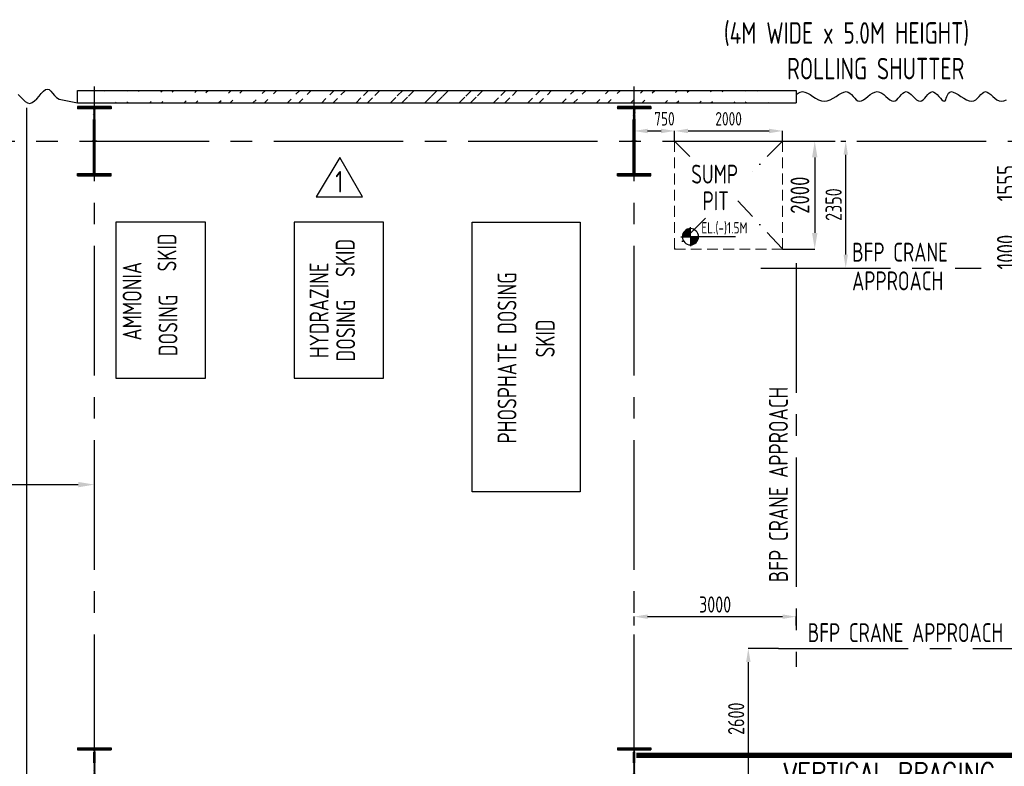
# Model space of a CAD drawing. Extents: x -7650383 to 4934791, y -114316 to 1826789.
# Tile 54 of 256: x 208007 to 226249, y 289374 to 303207. Entities that reach past the tile are written whole.
import ezdxf
from ezdxf.enums import TextEntityAlignment as Align

# ---------------------------------------------------------------- set-up
doc = ezdxf.new("R2010")
doc.units = 0
doc.header["$LTSCALE"] = 800
doc.header["$MEASUREMENT"] = 0
for name, pattern in [('CENTER', [2, 1.25, -0.25, 0.25, -0.25]), ('CENTER2', [1.125, 0.75, -0.125, 0.125, -0.125]), ('DASHDOT', [1, 0.5, -0.25, 0, -0.25]), ('HIDDEN', [0.375, 0.25, -0.125])]:
    doc.linetypes.add(name, pattern=pattern)
doc.layers.get('0').update_dxf_attribs({"linetype": 'CONTINUOUS'})
for name, color, linetype in [('0-7-COL', 2, 'CENTER'), ('CENTER', 2, 'CENTER'), ('COL', 1, 'CENTER'), ('DIM', 4, 'CONTINUOUS'), ('GRID', 8, 'CENTER'), ('HANGERS', 1, 'CONTINUOUS'), ('HATCH', 9, 'CONTINUOUS'), ('PIPE', 1, 'CONTINUOUS'), ('ROAD', 40, 'CONTINUOUS'), ('STR', 2, 'CONTINUOUS'), ('T', 3, 'CONTINUOUS'), ('TEXT', 3, 'CONTINUOUS'), ('WALL', 6, 'CONTINUOUS')]:
    doc.layers.add(name, color=color, linetype=linetype)
doc.layers.add('EQP0', color=8, linetype='HIDDEN', lineweight=9)
doc.styles.add('ROMANS', font='ISO9.shx', dxfattribs={"width": 0.8})
doc.styles.add('S1', font='SIMPLEX.SHX', dxfattribs={"height": 200})
doc.styles.add('S3', font='ROMANS1.SHX', dxfattribs={"width": 0.8})
doc.styles.get("Standard").update_dxf_attribs({"font": 'ISO9'})
doc.dimstyles.new('STANDARD$0', dxfattribs={"dimtxt": 250, "dimasz": 200, "dimexe": 0, "dimexo": 0, "dimgap": 100, "dimtad": 1, "dimdec": 0, "dimzin": 0, "dimdsep": 46, "dimtxsty": 'S1', "dimcen": 0, "dimadec": 0, "dimazin": 0, "dimtfac": 1, "dimtdec": 0, "dimtmove": 2, "dimatfit": 3, "dimfxl": 1, "dimtolj": 1, "dimtzin": 0, "dimarcsym": 0})

# ---------------------------------------------------------------- blocks, each defined once
blk = doc.blocks.new('*D285')
at = {"layer": 'DIM', "color": 9, "linetype": 'Continuous', "lineweight": -2, "transparency": 16777216}
for p, q in [((226662, 299401), (226562, 299401)), ((226562, 299101), (226562, 298701)), ((226662, 298401), (226562, 298401))]:
    blk.add_line(p, q, dxfattribs=at)
at = {"layer": 'DIM', "color": 9, "linetype": 'Continuous', "transparency": 16777216}
for points in [[(226512, 299101), (226612, 299101), (226562, 299401)], [(226512, 298701), (226612, 298701), (226562, 298401)]]:
    blk.add_solid(points, dxfattribs=at)
at = {"layer": 'DIM', "linetype": 'Continuous', "transparency": 16777216, "insert": (226287, 298901), "char_height": 350, "attachment_point": 5, "rotation": 90, "style": 'ROMANS'}
blk.add_mtext('\\A1;1000', dxfattribs=at)
blk = doc.blocks.new('*D286')
at = {"layer": 'DIM', "color": 9, "linetype": 'Continuous', "lineweight": -2, "transparency": 16777216}
for p, q in [((226326, 300956), (226562, 300956)), ((226562, 300656), (226562, 299701)), ((226662, 299401), (226562, 299401))]:
    blk.add_line(p, q, dxfattribs=at)
at = {"layer": 'DIM', "color": 9, "linetype": 'Continuous', "transparency": 16777216}
for points in [[(226512, 300656), (226612, 300656), (226562, 300956)], [(226512, 299701), (226612, 299701), (226562, 299401)]]:
    blk.add_solid(points, dxfattribs=at)
at = {"layer": 'DIM', "linetype": 'Continuous', "transparency": 16777216, "insert": (226287, 300179), "char_height": 350, "attachment_point": 5, "rotation": 90, "style": 'ROMANS'}
blk.add_mtext('\\A1;1555', dxfattribs=at)
blk = doc.blocks.new('*D311')
at = {"layer": 'DIM', "color": 9, "lineweight": -2, "transparency": 16777216}
for p, q in [((222141, 300956), (222737, 300956)), ((222737, 300656), (222737, 299256)), ((222141, 298956), (222737, 298956))]:
    blk.add_line(p, q, dxfattribs=at)
at = {"layer": 'DIM', "color": 9, "transparency": 16777216}
for points in [[(222687, 300656), (222787, 300656), (222737, 300956)], [(222687, 299256), (222787, 299256), (222737, 298956)]]:
    blk.add_solid(points, dxfattribs=at)
at = {"layer": 'DIM', "transparency": 16777216, "insert": (222462, 299956), "char_height": 350, "attachment_point": 5, "rotation": 90, "style": 'ROMANS'}
blk.add_mtext('\\A1;2000', dxfattribs=at)
blk = doc.blocks.new('*D312')
at = {"layer": 'DIM', "lineweight": -2, "transparency": 16777216}
for p, q in [((220141, 300956), (220141, 301146)), ((222141, 300956), (222141, 301146))]:
    blk.add_line(p, q, dxfattribs=at)
at = {"layer": 'DIM', "color": 4, "lineweight": -2, "transparency": 16777216}
blk.add_line((220391, 301146), (221891, 301146), dxfattribs=at)
at = {"layer": 'DIM', "color": 4, "transparency": 16777216}
for points in [[(220391, 301187), (220391, 301104), (220141, 301146)], [(221891, 301187), (221891, 301104), (222141, 301146)]]:
    blk.add_solid(points, dxfattribs=at)
at = {"layer": 'DIM', "transparency": 16777216, "insert": (221141, 301371), "char_height": 250, "attachment_point": 5, "style": 'ROMANS'}
blk.add_mtext('\\A1;2000', dxfattribs=at)
blk = doc.blocks.new('*D321')
at = {"layer": 'DIM', "lineweight": -2, "transparency": 16777216}
for p, q in [((219391, 301576), (219391, 301146)), ((220141, 300956), (220141, 301146))]:
    blk.add_line(p, q, dxfattribs=at)
at = {"layer": 'DIM', "color": 4, "lineweight": -2, "transparency": 16777216}
blk.add_line((219641, 301146), (219891, 301146), dxfattribs=at)
at = {"layer": 'DIM', "color": 4, "transparency": 16777216}
for points in [[(219641, 301187), (219641, 301104), (219391, 301146)], [(219891, 301187), (219891, 301104), (220141, 301146)]]:
    blk.add_solid(points, dxfattribs=at)
at = {"layer": 'DIM', "transparency": 16777216, "insert": (219952, 301371), "char_height": 250, "attachment_point": 5, "style": 'ROMANS'}
blk.add_mtext('\\A1;750', dxfattribs=at)
blk = doc.blocks.new('A$C14326149')
at = {"layer": 'COL'}
h = blk.add_hatch(dxfattribs=at)
h.set_pattern_fill('ANSI31', color=256, scale=100, style=0)
h.paths.add_polyline_path([(310, 640), (0, 640), (0, 600), (310, 600)])
h.paths.add_polyline_path([(0, 600), (0, 640), (-310, 640), (-310, 600)])
h.paths.add_polyline_path([(0, -640), (0, -600), (-310, -600), (-310, -640)])
h.paths.add_polyline_path([(0, -600), (0, -640), (310, -640), (310, -600)])
h.paths.add_polyline_path([(-16, 0), (0, 0), (0, 600), (-16, 600)])
h.paths.add_polyline_path([(0, 0), (16, 0), (16, 600), (0, 600)])
h.paths.add_polyline_path([(16, 0), (0, 0), (0, -600), (16, -600)])
h.paths.add_polyline_path([(-16, -600), (0, -600), (0, 0), (-16, 0)])
for p, q in [((310, 640), (-310, 640)), ((-310, 640), (-310, 600)), ((310, 600), (-310, 600)), ((-16, -600), (-16, 600)), ((16, -600), (16, 600)), ((310, 640), (310, 600)), ((-310, -600), (310, -600)), ((-310, -640), (-310, -600)), ((-310, -640), (310, -640)), ((310, -640), (310, -600))]:
    blk.add_line(p, q, dxfattribs=at)
at = {"layer": 'COL', "color": 2}
for p, q in [((0, -672), (0, 672)), ((44, 0), (-44, 0))]:
    blk.add_line(p, q, dxfattribs=at)
blk = doc.blocks.new('*D347')
at = {"layer": 'DIM', "color": 9, "linetype": 'Continuous', "lineweight": -2, "transparency": 16777216}
for p, q in [((219391, 291984), (219391, 292147)), ((219641, 292147), (222141, 292147)), ((222391, 291984), (222391, 292147))]:
    blk.add_line(p, q, dxfattribs=at)
at = {"layer": 'DIM', "color": 9, "linetype": 'Continuous', "transparency": 16777216}
for points in [[(219641, 292188), (219641, 292105), (219391, 292147)], [(222141, 292188), (222141, 292105), (222391, 292147)]]:
    blk.add_solid(points, dxfattribs=at)
at = {"layer": 'DIM', "linetype": 'Continuous', "transparency": 16777216, "insert": (220891, 292372), "char_height": 300, "attachment_point": 5, "style": 'ROMANS'}
blk.add_mtext('\\A1;3000', dxfattribs=at)
blk = doc.blocks.new('*D348')
at = {"layer": 'DIM', "color": 9, "linetype": 'Continuous', "lineweight": -2, "transparency": 16777216}
for p, q in [((223218, 300956), (223311, 300956)), ((223311, 298856), (223311, 300706)), ((223218, 298606), (223311, 298606))]:
    blk.add_line(p, q, dxfattribs=at)
at = {"layer": 'DIM', "color": 9, "linetype": 'Continuous', "transparency": 16777216}
for points in [[(223269, 300706), (223352, 300706), (223311, 300956)], [(223269, 298856), (223352, 298856), (223311, 298606)]]:
    blk.add_solid(points, dxfattribs=at)
at = {"layer": 'DIM', "linetype": 'Continuous', "transparency": 16777216, "insert": (223086, 299781), "char_height": 300, "attachment_point": 5, "rotation": 90, "style": 'ROMANS'}
blk.add_mtext('\\A1;2350', dxfattribs=at)
blk = doc.blocks.new('*D349')
at = {"layer": 'DIM', "color": 9, "linetype": 'Continuous', "lineweight": -2, "transparency": 16777216}
for p, q in [((222068, 291556), (221506, 291556)), ((221506, 291306), (221506, 289206)), ((221490, 288956), (221506, 288956))]:
    blk.add_line(p, q, dxfattribs=at)
at = {"layer": 'DIM', "color": 9, "linetype": 'Continuous', "transparency": 16777216}
for points in [[(221465, 291306), (221548, 291306), (221506, 291556)], [(221465, 289206), (221548, 289206), (221506, 288956)]]:
    blk.add_solid(points, dxfattribs=at)
at = {"layer": 'DIM', "linetype": 'Continuous', "transparency": 16777216, "insert": (221281, 290256), "char_height": 300, "attachment_point": 5, "rotation": 90, "style": 'ROMANS'}
blk.add_mtext('\\A1;2600', dxfattribs=at)
blk = doc.blocks.new('*X52')
at = {"color": 0}
for p, q in [((36080, 29200), (36330, 29200)), ((36081, 29225), (36330, 29225)), ((36085, 29250), (36330, 29250)), ((36092, 29275), (36330, 29275)), ((36102, 29300), (36330, 29300)), ((36115, 29325), (36330, 29325)), ((36132, 29350), (36330, 29350)), ((36154, 29375), (36330, 29375)), ((36183, 29400), (36330, 29400)), ((36226, 29425), (36330, 29425))]:
    blk.add_line(p, q, dxfattribs=at)
blk = doc.blocks.new('LEVEL')
for p, q in [((-295, 0), (0, 0)), ((0, 0), (0, 294)), ((1393, 0), (0, 0)), ((0, 0), (0, -290))]:
    blk.add_line(p, q)
for start, end in [(90, 180), (180, 270), (0, 90), (270, 0)]:
    blk.add_arc((0, 0), 250, start, end)
blk.add_blockref('*X52', (-36330, -29198))
at = {"rotation": 180}
blk.add_blockref('*X52', (36330, 29198), dxfattribs=at)
at = {"flags": 4}
blk.add_attdef('LEVEL', (336, 101), '', height=250, dxfattribs=at)
blk = doc.blocks.new('*D351')
at = {"layer": 'DIM', "color": 9, "lineweight": -2, "transparency": 16777216}
for p, q in [((204691, 294593), (209091, 294593)), ((209391, 294593), (209391, 294593))]:
    blk.add_line(p, q, dxfattribs=at)
at = {"layer": 'DIM', "color": 9, "transparency": 16777216}
for points in [[(204691, 294643), (204691, 294543), (204391, 294593)], [(209091, 294643), (209091, 294543), (209391, 294593)]]:
    blk.add_solid(points, dxfattribs=at)
at = {"layer": 'DIM', "transparency": 16777216, "insert": (206891, 294868), "char_height": 350, "attachment_point": 5, "style": 'ROMANS'}
blk.add_mtext('\\A1;5000', dxfattribs=at)
blk = doc.blocks.new('A$C41E52089')
at = {"layer": 'COL'}
h = blk.add_hatch(dxfattribs=at)
h.set_pattern_fill('ANSI31', color=256, scale=100, style=0)
h.paths.add_polyline_path([(310, -720), (0, -720), (0, -760), (310, -760)])
h.paths.add_polyline_path([(0, -720), (-310, -720), (-310, -760), (0, -760)])
h.paths.add_polyline_path([(0, 0), (-13, 0), (-13, -720), (0, -720)])
h.paths.add_polyline_path([(0, 720), (-13, 720), (-13, 0), (0, 0)])
h.paths.add_polyline_path([(12, 0), (0, 0), (0, -720), (12, -720)])
h.paths.add_polyline_path([(12, 720), (0, 720), (0, 0), (12, 0)])
h.paths.add_polyline_path([(310, 760), (0, 760), (0, 720), (12, 720), (310, 720)])
h.paths.add_polyline_path([(0, 760), (-310, 760), (-310, 720), (0, 720)])
for p, q in [((-310, 760), (310, 760)), ((-310, 760), (-310, 720)), ((310, 760), (310, 720)), ((-310, 720), (310, 720)), ((-13, -720), (-13, 720)), ((12, -720), (12, 720)), ((-310, -720), (310, -720)), ((-310, -760), (-310, -720)), ((310, -760), (310, -720)), ((-310, -760), (310, -760))]:
    blk.add_line(p, q, dxfattribs=at)
at = {"layer": 'COL', "color": 2}
for p, q in [((0, -800), (0, 800)), ((123, 0), (-123, 0))]:
    blk.add_line(p, q, dxfattribs=at)

msp = doc.modelspace()

# ---------------------------------------------------------------- hatches: boundary and pattern name
at = {"layer": 'HATCH'}
h = msp.add_hatch(dxfattribs=at)
h.set_pattern_fill('ANSI32', color=256, scale=1200, style=0)
h.set_pattern_definition([(45, (185011.4, 165524.7), (-318.198, 318.198), []), (45, (185223.54, 165524.7), (-318.198, 318.198), [])])
edge = h.paths.add_edge_path()
edge.add_line((209079.8, 301896.4), (222391.2, 301896.4))
edge.add_line((209079.8, 301666.4), (222391.2, 301666.4))

# ---------------------------------------------------------------- linework, layer by layer
at = {"layer": '0-7-COL', "linetype": 'CENTER2', "ltscale": 4}
for p, q in [((222391.2, 298696.4), (222391.2, 291216.4)), ((221738.6, 298606.4), (225821.1, 298606.4)), ((222067.7, 291556.4), (227615.3, 291556.4))]:
    msp.add_line(p, q, dxfattribs=at)
at = {"layer": 'CENTER', "linetype": 'DASHDOT'}
for p, q in [((220141.2, 300956.4), (220518.1, 300579.6)), ((222141.2, 300956.4), (221574.5, 300389.8)), ((221312.8, 299852.8), (222141.2, 298956.4)), ((220714, 299529.2), (220141.2, 298956.4))]:
    msp.add_line(p, q, dxfattribs=at)
at = {"layer": 'DIM', "color": 1}
for points in [[(211447.2, 296566.4), (211447.2, 299456.4), (209791.2, 299456.4), (209791.2, 296566.4)], [(214747.2, 296566.4), (214747.2, 299456.4), (213091.2, 299456.4), (213091.2, 296566.4)], [(216391.2, 299456.4), (218391.2, 299456.4), (218391.2, 294456.4), (216391.2, 294456.4)]]:
    msp.add_lwpolyline(points, close=True, dxfattribs=at)
at = {"layer": 'EQP0'}
msp.add_lwpolyline([(220141.2, 298956.4), (222141.2, 298956.4), (222141.2, 300956.4), (220141.2, 300956.4)], close=True, dxfattribs=at)
at = {"layer": 'GRID', "linetype": 'CENTER2', "ltscale": 4}
for p, q in [((209391.2, 253416), (209391.2, 301966.7)), ((219391.2, 253416), (219391.2, 301966.7)), ((191114.6, 300956.4), (291791.7, 300956.4))]:
    msp.add_line(p, q, dxfattribs=at)
at = {"layer": 'HANGERS', "linetype": 'Continuous'}
for p, q in [((213940.6, 300655.2), (213501.6, 299924.3)), ((214358.7, 299924.3), (213940.6, 300655.2)), ((213501.6, 299924.3), (214358.7, 299924.3))]:
    msp.add_line(p, q, dxfattribs=at)
at = {"layer": 'PIPE'}
for points in [[(207978.9, 301822), (208021.1, 301776.7), (208063.9, 301731.6), (208107, 301692.7), (208150.5, 301665.8), (208194, 301656.9), (208237.6, 301669.9), (208281, 301700.7), (208323.7, 301743.3), (208365.6, 301791.6), (208406.3, 301839.7), (208445.6, 301881.6), (208483, 301911.1), (208518.4, 301922.3), (208551.6, 301911.3), (208584.1, 301882.9), (208617.3, 301844.2), (208652.7, 301802.2), (208692, 301764), (208736.7, 301736.5), (209079.8, 301666.4)], [(222391.2, 301819), (222428.3, 301846.4), (222468.8, 301866.4), (222511.3, 301874), (222556, 301866.4), (222602.7, 301846.4), (222651.2, 301818.1), (222701.3, 301785.6), (222752.7, 301753.2), (222805.4, 301724.9), (222859.1, 301704.9), (222913.7, 301697.3), (222968.7, 301704.9), (223023.8, 301724.9), (223078.2, 301753.2), (223131.2, 301785.6), (223182.4, 301818.1), (223230.9, 301846.4), (223276.2, 301866.4), (223317.6, 301874), (223354.8, 301866.4), (223388.4, 301846.4), (223419.4, 301818.1), (223448.8, 301785.6), (223477.4, 301753.2), (223506.3, 301724.9), (223536.4, 301704.9), (223568.7, 301697.3), (223603.8, 301704.9), (223641.6, 301724.9), (223681.4, 301753.2), (223722.9, 301785.6), (223765.4, 301818.1), (223808.6, 301846.4), (223851.8, 301866.4), (223894.5, 301874), (223936.4, 301866.4), (223977.3, 301846.4), (224017.1, 301818.1), (224055.6, 301785.6), (224092.8, 301753.2), (224128.6, 301724.9), (224162.8, 301704.9), (224195.5, 301697.3), (224226.5, 301704.9), (224256.1, 301724.9), (224284.9, 301753.2), (224313.1, 301785.6), (224341.1, 301818.1), (224369.4, 301846.4), (224398.3, 301866.4), (224428.2, 301874), (224459.4, 301866.4), (224491.6, 301846.4), (224524.6, 301818.1), (224557.9, 301785.6), (224591.2, 301753.2), (224624.1, 301724.9), (224656.4, 301704.9), (224687.6, 301697.3), (224717.5, 301704.9), (224746.3, 301724.9), (224774.4, 301753.2), (224802.1, 301785.6), (224829.7, 301818.1), (224857.5, 301846.4), (224886, 301866.4), (224915.3, 301874), (224945.8, 301866.4), (224976.7, 301846.4), (225007.6, 301818.1), (225037.5, 301785.6), (225065.9, 301753.2), (225092.1, 301724.9), (225115.3, 301704.9), (225134.8, 301697.3), (225150.3, 301704.9), (225163, 301724.9), (225174.5, 301753.2), (225186.3, 301785.6), (225200, 301818.1), (225217.1, 301846.4), (225239.1, 301866.4), (225267.8, 301874), (225304, 301866.4), (225346.6, 301846.4), (225394, 301818.1), (225444.4, 301785.6), (225496.3, 301753.2), (225547.9, 301724.9), (225597.5, 301704.9), (225643.5, 301697.3), (225684.6, 301704.9), (225721.4, 301724.9), (225754.6, 301753.2), (225785.2, 301785.6), (225814.1, 301818.1), (225842.2, 301846.4), (225870.4, 301866.4), (225899.5, 301874), (225930.4, 301866.4), (225963.1, 301846.4), (225997.6, 301818.1), (226034, 301785.6), (226072.1, 301753.2), (226112, 301724.9), (226153.7, 301704.9), (226197.1, 301697.3), (226242.2, 301704.9), (226288.4, 301724.9)]]:
    msp.add_lwpolyline(points, dxfattribs=at)
at = {"layer": 'ROAD', "ltscale": 4}
msp.add_line((208141.2, 256098.8), (208141.2, 301576.4), dxfattribs=at)
at = {"layer": 'STR', "color": 7, "linetype": 'DASHDOT', "const_width": 100}
msp.add_lwpolyline([(219428.7, 289578.9), (229353.7, 289578.9)], dxfattribs=at)
at = {"layer": 'WALL'}
for p, q in [((209079.8, 301896.4), (222391.2, 301896.4)), ((209079.8, 301666.4), (209079.8, 301896.4)), ((222391.2, 301896.4), (222391.2, 301666.4)), ((209079.8, 301666.4), (222391.2, 301666.4))]:
    msp.add_line(p, q, dxfattribs=at)

# ---------------------------------------------------------------- block references
at = {"layer": 'COL'}
for p in [(209391.2, 288956.4), (219391.2, 288956.4)]:
    msp.add_blockref('A$C41E52089', p, dxfattribs=at)
at = {"layer": 'DIM'}
for p in [(209391.2, 300956.4), (219391.2, 300956.4)]:
    msp.add_blockref('A$C14326149', p, dxfattribs=at)
ref = msp.add_blockref('LEVEL', (220434.1, 299185.5), dxfattribs=dict(at, xscale=0.6000000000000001, yscale=0.6000000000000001, zscale=0.6000000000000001))
ref.add_attrib('LEVEL', 'EL.(-)1.5M', (220635.5, 299246), dxfattribs={"layer": '0', "height": 210, "style": 'ROMANS', "width": 0.8, "flags": 4})

# ---------------------------------------------------------------- texts
at = {"layer": 'HANGERS', "linetype": 'Continuous', "style": 'ROMANS', "width": 0.8}
msp.add_text('1', height=400, dxfattribs=at).set_placement((213855.5, 300005.4))
at = {"layer": 'T', "style": 'S3', "width": 0.8}
msp.add_text('VERTICAL BRACING', height=400, dxfattribs=at).set_placement((222158.2, 289039.6))
at = {"layer": 'TEXT', "linetype": 'Continuous', "width": 0.8}
for s, p in [('(4M WIDE x 5.0M HEIGHT)', (221052.8, 302760.8)), ('ROLLING SHUTTER ', (222222.8, 302100.5))]:
    msp.add_text(s, height=400, dxfattribs=at).set_placement(p)
at = {"layer": 'TEXT', "style": 'ROMANS', "width": 0.8}
for s, p in [('SUMP ', (220448.3, 300170.4)), ('PIT', (220659.1, 299676.2)), ('BFP CRANE ', (223428.9, 298725)), ('APPROACH', (223428.9, 298193.3)), ('BFP CRANE APPROACH', (222606.6, 291675))]:
    msp.add_text(s, height=350, dxfattribs=at).set_placement(p)
at = {"layer": 'TEXT', "linetype": 'Continuous', "style": 'ROMANS', "width": 0.8}
for s, p in [('SKID', (210910.6, 298894.9)), ('SKID', (214212.9, 298793.3)), ('AMMONIA', (210265, 297990.7)), ('HYDRAZINE', (213729.4, 297823)), ('PHOSPHATE DOSING', (217210.9, 296941)), ('DOSING', (210930.5, 297543.2)), ('DOSING', (214222.2, 297446.4)), ('SKID', (217918.7, 297302))]:
    msp.add_text(s, height=350, rotation=90, dxfattribs=at).set_placement(p, align=Align.CENTER)
msp.add_text('BFP CRANE APPROACH', height=350, rotation=90, dxfattribs=at).set_placement((222239, 292784.1))
at = {"layer": 'TEXT', "insert": (200677.9, 297070.1, 207.7), "char_height": 400, "width": 3679.946, "attachment_point": 1, "style": 'S3'}
msp.add_mtext('\\pi582.83;STAIRCASE \\P\\pi26.639;0.0M TO 24.5M', dxfattribs=at)

# ---------------------------------------------------------------- dimensions: what is measured, and where the dimension line sits
at = {"layer": 'DIM'}
dim = msp.add_linear_dim(base=(220141.2, 301145.7), p1=(219391.2, 301576.4), p2=(220141.2, 300956.4), dimstyle='STANDARD$0', override={"dimscale": 100, "dimtxt": 2.5, "dimasz": 2.5, "dimgap": 1, "dimtxsty": 'ROMANS', "dimclrd": 4, "dimclre": 256, "dimclrt": 256, "dimtix": 1}, dxfattribs=at)
dim.commit()
dim.dimension.update_dxf_attribs({"geometry": '*D321', "text_midpoint": (219951.9, 301370.7), "dimtype": 160})
for base, p1, p2, override, picture, middle in [((222141.2, 301145.7), (220141.2, 300956.4), (222141.2, 300956.4), {"dimscale": 100, "dimtxt": 2.5, "dimasz": 2.5, "dimgap": 1, "dimtxsty": 'ROMANS', "dimclrd": 4, "dimclre": 256, "dimclrt": 256, "dimtix": 1}, '*D312', (221141.2, 301370.7)), ((209391.2, 294592.7), (204391.2, 294592.7), (209391.2, 294592.7), {"dimtxt": 350, "dimasz": 300, "dimtxsty": 'ROMANS', "dimclrd": 9, "dimclre": 9, "dimclrt": 256, "dimtix": 1, "dimatfit": 0}, '*D351', (206891.2, 294867.7))]:
    dim = msp.add_linear_dim(base=base, p1=p1, p2=p2, dimstyle='STANDARD$0', override=override, dxfattribs=at)
    dim.commit()
    dim.dimension.update_dxf_attribs({"geometry": picture, "text_midpoint": middle})
dim = msp.add_linear_dim(base=(222737.1, 298956.4), p1=(222141.2, 300956.4), p2=(222141.2, 298956.4), angle=90, dimstyle='STANDARD$0', override={"dimtxt": 350, "dimasz": 300, "dimtxsty": 'ROMANS', "dimclrd": 9, "dimclre": 9, "dimclrt": 256, "dimtix": 1, "dimatfit": 0}, dxfattribs=at)
dim.commit()
dim.dimension.update_dxf_attribs({"geometry": '*D311', "text_midpoint": (222462.1, 299956.4)})
at = {"layer": 'DIM', "linetype": 'Continuous'}
for base, p1, p2, angle, override, picture, middle in [((223310.8, 300956.4), (223217.7, 298606.4), (223217.7, 300956.4), 90, {"dimtxt": 300, "dimasz": 250, "dimgap": 75, "dimtxsty": 'ROMANS', "dimclrd": 9, "dimclre": 9, "dimclrt": 256, "dimtix": 1, "dimatfit": 0}, '*D348', (223085.8, 299781.4)), ((226562.5, 299401.4), (226326.4, 300956.4), (226662.5, 299401.4), 90, {"dimtxt": 350, "dimasz": 300, "dimtxsty": 'ROMANS', "dimclrd": 9, "dimclre": 9, "dimclrt": 256, "dimtix": 1, "dimatfit": 0}, '*D286', (226287.5, 300178.9)), ((221506.3, 288956.4), (222067.7, 291556.4), (221490, 288956.4), 270, {"dimtxt": 300, "dimasz": 250, "dimgap": 75, "dimtxsty": 'ROMANS', "dimclrd": 9, "dimclre": 9, "dimclrt": 256, "dimtix": 1, "dimatfit": 0}, '*D349', (221281.3, 290256.4))]:
    dim = msp.add_linear_dim(base=base, p1=p1, p2=p2, angle=angle, dimstyle='STANDARD$0', override=override, dxfattribs=at)
    dim.commit()
    dim.dimension.update_dxf_attribs({"geometry": picture, "text_midpoint": middle})
dim = msp.add_linear_dim(base=(226562.5, 298401.4), p1=(226662.5, 299401.4), p2=(226662.5, 298401.4), angle=90, dimstyle='STANDARD$0', override={"dimtxt": 350, "dimasz": 300, "dimtxsty": 'ROMANS', "dimclrd": 9, "dimclre": 9, "dimclrt": 256, "dimtix": 1, "dimatfit": 0}, dxfattribs=at)
dim.commit()
dim.dimension.update_dxf_attribs({"geometry": '*D285', "text_midpoint": (226287.5, 298901.4), "dimtype": 160})
dim = msp.add_linear_dim(base=(222391.2, 292146.7), p1=(219391.2, 291984.4), p2=(222391.2, 291984.4), dimstyle='STANDARD$0', override={"dimtxt": 300, "dimasz": 250, "dimgap": 75, "dimtxsty": 'ROMANS', "dimclrd": 9, "dimclre": 9, "dimclrt": 256, "dimtix": 1, "dimtmove": 0, "dimatfit": 0}, dxfattribs=at)
dim.commit()
dim.dimension.update_dxf_attribs({"geometry": '*D347', "text_midpoint": (220891.2, 292371.7)})

doc.saveas('drawing.dxf')
